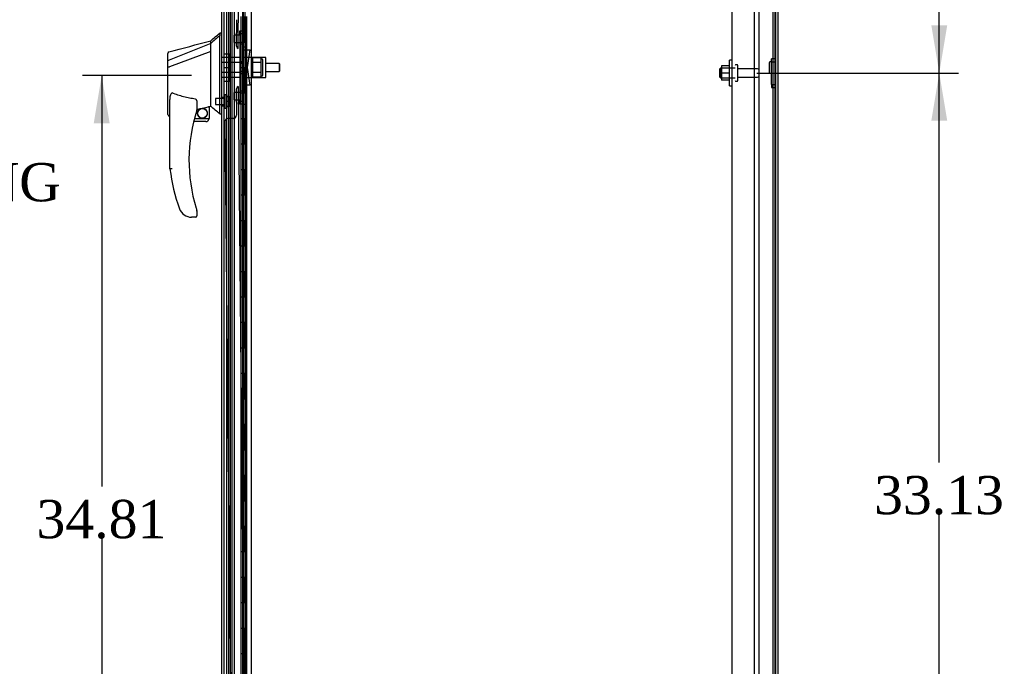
# Model space of a CAD drawing. Header units: inches. Extents: x 1 to 359, y -2 to 239.
# Tile 11 of 22: x 155 to 194, y 91 to 116. Entities that reach past the tile are written whole.
import ezdxf
from ezdxf.enums import TextEntityAlignment as Align
from ezdxf.lldxf.tags import DXFTag

# ---------------------------------------------------------------- set-up
doc = ezdxf.new("R2010")
doc.units = ezdxf.units.IN
doc.header["$MEASUREMENT"] = 0
for name, color, linetype in [('COM43134', 7, 'Continuous'), ('COM50799-4', 7, 'Continuous'), ('COM50800-1', 7, 'Continuous'), ('COM52265-4', 7, 'Continuous'), ('COM54578-68', 7, 'Continuous'), ('COM55702-64', 7, 'Continuous'), ('COM56694-4', 7, 'Continuous'), ('COM70838', 7, 'Continuous'), ('COM70839-4', 7, 'Continuous'), ('Default', 7, 'Continuous'), ('GSK11033', 7, 'Continuous'), ('HAN13066', 7, 'Continuous'), ('HAN13066_NUT', 7, 'Continuous'), ('HAN13066_SCREW', 7, 'Continuous'), ('HAN_NUT', 7, 'Continuous'), ('NTS166105', 7, 'Continuous'), ('NTS16640', 7, 'Continuous'), ('RVT19000', 7, 'Continuous'), ('SPC87323', 7, 'Continuous'), ('STD26094', 7, 'Continuous'), ('WAF25059', 7, 'Continuous')]:
    doc.layers.add(name, color=color, linetype=linetype)
doc.styles.add('SEACAD_Times_New_Roman', font='times.ttf')
tags = doc.linetypes.add('HIDDEN2', pattern=[0.1875, 0.125, -0.0625]).pattern_tags.tags
tags[6:7] = [DXFTag(74, 4), DXFTag(75, 0), DXFTag(340, '0'), DXFTag(46, 0.0), DXFTag(50, 0.0), DXFTag(44, 0.0), DXFTag(45, 0.0)]
tags[4:5] = [DXFTag(74, 4), DXFTag(75, 0), DXFTag(340, '0'), DXFTag(46, 0.0), DXFTag(50, 0.0), DXFTag(44, 0.0), DXFTag(45, 0.0)]
doc.dimstyles.new('HAMMOND_(STH_-_300x200)', dxfattribs={"dimtxt": 1.5, "dimasz": 1.875, "dimexe": 0.75, "dimexo": 0.75, "dimgap": 0.375, "dimtad": 0, "dimtih": 1, "dimtoh": 1, "dimzin": 0, "dimdsep": 46, "dimtxsty": 'SEACAD_Times_New_Roman', "dimblk1": '_SE_FILLED', "dimblk2": '_SE_FILLED', "dimsah": 1, "dimcen": 0.75, "dimadec": 0, "dimazin": 0, "dimtfac": 0.8, "dimtofl": 0, "dimtmove": 0, "dimatfit": 3, "dimfxl": 1, "dimtolj": 1, "dimtzin": 0, "dimarcsym": 0})

# ---------------------------------------------------------------- blocks, each defined once
blk = doc.blocks.new('SE2')
at = {"layer": 'COM43134', "color": 7, "linetype": 'HIDDEN2'}
for p, q in [((183.415, 80.174), (183.415, 147.804)), ((184.29, 80.114), (184.29, 147.864))]:
    blk.add_line(p, q, dxfattribs=at)
at = {"layer": 'COM50799-4', "color": 7, "linetype": 'HIDDEN2'}
for p, q in [((164.224, 148.083), (164.224, 81.301)), ((163.784, 80.477), (163.784, 147.936))]:
    blk.add_line(p, q, dxfattribs=at)
at = {"layer": 'COM50800-1', "color": 7, "linetype": 'HIDDEN2'}
blk.add_line((185.102, 78.239), (185.102, 150.174), dxfattribs=at)
at = {"layer": 'COM50800-1', "color": 7, "linetype": 'Continuous'}
blk.add_line((185.227, 78.239), (185.227, 150.174), dxfattribs=at)
at = {"layer": 'COM52265-4', "color": 7, "linetype": 'Continuous'}
for p, q in [((185.132, 78.239), (185.132, 150.174)), ((164.539, 79.519), (164.539, 148.894))]:
    blk.add_line(p, q, dxfattribs=at)
at = {"layer": 'COM52265-4', "color": 7, "linetype": 'HIDDEN2'}
blk.add_line((163.572, 79.519), (163.572, 148.894), dxfattribs=at)
at = {"layer": 'COM54578-68', "color": 7, "linetype": 'HIDDEN2'}
for p, q in [((163.637, 148.206), (163.637, 80.206)), ((164.191, 148.206), (164.191, 80.206)), ((164.291, 80.206), (164.291, 148.206)), ((164.241, 115.206), (164.241, 116.206)), ((164.283, 115.206), (164.283, 116.206)), ((164.358, 115.206), (164.358, 116.206)), ((164.231, 114.206), (164.231, 115.206)), ((164.328, 115.206), (164.358, 115.206)), ((164.353, 115.206), (164.353, 114.206)), ((164.358, 114.206), (164.358, 115.206)), ((164.241, 113.206), (164.241, 114.206)), ((164.283, 113.206), (164.283, 114.206)), ((164.328, 114.206), (164.358, 114.206)), ((164.358, 113.206), (164.358, 114.206)), ((164.231, 112.206), (164.231, 113.206)), ((164.328, 113.206), (164.358, 113.206)), ((164.353, 113.206), (164.353, 112.206)), ((164.358, 112.206), (164.358, 113.206)), ((164.241, 111.206), (164.241, 112.206)), ((164.283, 111.206), (164.283, 112.206)), ((164.328, 112.206), (164.358, 112.206)), ((164.358, 111.206), (164.358, 112.206)), ((164.231, 110.206), (164.231, 111.206)), ((164.328, 111.206), (164.358, 111.206)), ((164.353, 111.206), (164.353, 110.206)), ((164.358, 110.206), (164.358, 111.206)), ((164.241, 109.206), (164.241, 110.206)), ((164.283, 109.206), (164.283, 110.206)), ((164.328, 110.206), (164.358, 110.206)), ((164.358, 109.206), (164.358, 110.206)), ((164.231, 108.206), (164.231, 109.206)), ((164.328, 109.206), (164.358, 109.206)), ((164.353, 109.206), (164.353, 108.206)), ((164.358, 108.206), (164.358, 109.206)), ((164.241, 107.206), (164.241, 108.206)), ((164.283, 107.206), (164.283, 108.206)), ((164.328, 108.206), (164.358, 108.206)), ((164.358, 107.206), (164.358, 108.206)), ((164.231, 106.206), (164.231, 107.206)), ((164.328, 107.206), (164.358, 107.206)), ((164.353, 107.206), (164.353, 106.206)), ((164.358, 106.206), (164.358, 107.206)), ((164.241, 105.206), (164.241, 106.206)), ((164.283, 105.206), (164.283, 106.206)), ((164.328, 106.206), (164.358, 106.206)), ((164.358, 105.206), (164.358, 106.206)), ((164.231, 104.206), (164.231, 105.206)), ((164.328, 105.206), (164.358, 105.206)), ((164.353, 105.206), (164.353, 104.206)), ((164.358, 104.206), (164.358, 105.206)), ((164.241, 103.206), (164.241, 104.206)), ((164.283, 103.206), (164.283, 104.206)), ((164.328, 104.206), (164.358, 104.206)), ((164.358, 103.206), (164.358, 104.206)), ((164.231, 102.206), (164.231, 103.206)), ((164.328, 103.206), (164.358, 103.206)), ((164.353, 103.206), (164.353, 102.206)), ((164.358, 102.206), (164.358, 103.206)), ((164.241, 101.206), (164.241, 102.206)), ((164.283, 101.206), (164.283, 102.206)), ((164.328, 102.206), (164.358, 102.206)), ((164.358, 101.206), (164.358, 102.206)), ((164.231, 100.206), (164.231, 101.206)), ((164.328, 101.206), (164.358, 101.206)), ((164.353, 101.206), (164.353, 100.206)), ((164.358, 100.206), (164.358, 101.206)), ((164.241, 99.206), (164.241, 100.206)), ((164.283, 99.206), (164.283, 100.206)), ((164.328, 100.206), (164.358, 100.206)), ((164.358, 99.206), (164.358, 100.206)), ((164.231, 98.206), (164.231, 99.206)), ((164.328, 99.206), (164.358, 99.206)), ((164.353, 99.206), (164.353, 98.206)), ((164.358, 98.206), (164.358, 99.206)), ((164.241, 97.206), (164.241, 98.206)), ((164.283, 97.206), (164.283, 98.206)), ((164.328, 98.206), (164.358, 98.206)), ((164.358, 97.206), (164.358, 98.206)), ((164.231, 96.206), (164.231, 97.206)), ((164.328, 97.206), (164.358, 97.206)), ((164.353, 97.206), (164.353, 96.206)), ((164.358, 96.206), (164.358, 97.206)), ((164.241, 95.206), (164.241, 96.206)), ((164.283, 95.206), (164.283, 96.206)), ((164.328, 96.206), (164.358, 96.206)), ((164.358, 95.206), (164.358, 96.206)), ((164.231, 94.206), (164.231, 95.206)), ((164.328, 95.206), (164.358, 95.206)), ((164.353, 95.206), (164.353, 94.206)), ((164.358, 94.206), (164.358, 95.206)), ((164.241, 93.206), (164.241, 94.206)), ((164.283, 93.206), (164.283, 94.206)), ((164.328, 94.206), (164.358, 94.206)), ((164.358, 93.206), (164.358, 94.206)), ((164.231, 92.206), (164.231, 93.206)), ((164.328, 93.206), (164.358, 93.206)), ((164.353, 93.206), (164.353, 92.206)), ((164.358, 92.206), (164.358, 93.206)), ((164.241, 91.206), (164.241, 92.206)), ((164.283, 91.206), (164.283, 92.206)), ((164.328, 92.206), (164.358, 92.206)), ((164.358, 91.206), (164.358, 92.206)), ((164.231, 90.206), (164.231, 91.206)), ((164.328, 91.206), (164.358, 91.206)), ((164.353, 91.206), (164.353, 90.206)), ((164.358, 90.206), (164.358, 91.206))]:
    blk.add_line(p, q, dxfattribs=at)
at = {"layer": 'COM54578-68', "color": 7, "linetype": 'Continuous'}
for p, q in [((164.124, 116.206), (164.124, 115.206)), ((164.328, 116.206), (164.328, 115.206)), ((164.124, 115.206), (164.328, 115.206)), ((164.124, 115.206), (164.328, 115.206)), ((164.124, 115.206), (164.124, 114.206)), ((164.328, 115.206), (164.328, 114.206)), ((164.124, 114.206), (164.124, 113.206)), ((164.124, 114.206), (164.328, 114.206)), ((164.124, 114.206), (164.328, 114.206)), ((164.328, 114.206), (164.328, 113.206)), ((164.124, 113.206), (164.328, 113.206)), ((164.124, 113.206), (164.328, 113.206)), ((164.124, 113.206), (164.124, 112.206)), ((164.328, 113.206), (164.328, 112.206)), ((164.124, 112.206), (164.124, 111.206)), ((164.124, 112.206), (164.328, 112.206)), ((164.124, 112.206), (164.328, 112.206)), ((164.328, 112.206), (164.328, 111.206)), ((164.124, 111.206), (164.328, 111.206)), ((164.124, 111.206), (164.328, 111.206)), ((164.124, 111.206), (164.124, 110.206)), ((164.328, 111.206), (164.328, 110.206)), ((164.124, 110.206), (164.124, 109.206)), ((164.124, 110.206), (164.328, 110.206)), ((164.124, 110.206), (164.328, 110.206)), ((164.328, 110.206), (164.328, 109.206)), ((164.124, 109.206), (164.328, 109.206)), ((164.124, 109.206), (164.328, 109.206)), ((164.124, 109.206), (164.124, 108.206)), ((164.328, 109.206), (164.328, 108.206)), ((164.124, 108.206), (164.124, 107.206)), ((164.124, 108.206), (164.328, 108.206)), ((164.124, 108.206), (164.328, 108.206)), ((164.328, 108.206), (164.328, 107.206)), ((164.124, 107.206), (164.328, 107.206)), ((164.124, 107.206), (164.328, 107.206)), ((164.124, 107.206), (164.124, 106.206)), ((164.328, 107.206), (164.328, 106.206)), ((164.124, 106.206), (164.124, 105.206)), ((164.124, 106.206), (164.328, 106.206)), ((164.124, 106.206), (164.328, 106.206)), ((164.328, 106.206), (164.328, 105.206)), ((164.124, 105.206), (164.328, 105.206)), ((164.124, 105.206), (164.328, 105.206)), ((164.124, 105.206), (164.124, 104.206)), ((164.328, 105.206), (164.328, 104.206)), ((164.124, 104.206), (164.124, 103.206)), ((164.124, 104.206), (164.328, 104.206)), ((164.124, 104.206), (164.328, 104.206)), ((164.328, 104.206), (164.328, 103.206)), ((164.124, 103.206), (164.328, 103.206)), ((164.124, 103.206), (164.328, 103.206)), ((164.124, 103.206), (164.124, 102.206)), ((164.328, 103.206), (164.328, 102.206)), ((164.124, 102.206), (164.124, 101.206)), ((164.124, 102.206), (164.328, 102.206)), ((164.124, 102.206), (164.328, 102.206)), ((164.328, 102.206), (164.328, 101.206)), ((164.124, 101.206), (164.328, 101.206)), ((164.124, 101.206), (164.328, 101.206)), ((164.124, 101.206), (164.124, 100.206)), ((164.328, 101.206), (164.328, 100.206)), ((164.124, 100.206), (164.124, 99.206)), ((164.124, 100.206), (164.328, 100.206)), ((164.124, 100.206), (164.328, 100.206)), ((164.328, 100.206), (164.328, 99.206)), ((164.124, 99.206), (164.328, 99.206)), ((164.124, 99.206), (164.328, 99.206)), ((164.124, 99.206), (164.124, 98.206)), ((164.328, 99.206), (164.328, 98.206)), ((164.124, 98.206), (164.124, 97.206)), ((164.124, 98.206), (164.328, 98.206)), ((164.124, 98.206), (164.328, 98.206)), ((164.328, 98.206), (164.328, 97.206)), ((164.124, 97.206), (164.328, 97.206)), ((164.124, 97.206), (164.328, 97.206)), ((164.124, 97.206), (164.124, 96.206)), ((164.328, 97.206), (164.328, 96.206)), ((164.124, 96.206), (164.124, 95.206)), ((164.124, 96.206), (164.328, 96.206)), ((164.124, 96.206), (164.328, 96.206)), ((164.328, 96.206), (164.328, 95.206)), ((164.124, 95.206), (164.328, 95.206)), ((164.124, 95.206), (164.328, 95.206)), ((164.124, 95.206), (164.124, 94.206)), ((164.328, 95.206), (164.328, 94.206)), ((164.124, 94.206), (164.124, 93.206)), ((164.124, 94.206), (164.328, 94.206)), ((164.124, 94.206), (164.328, 94.206)), ((164.328, 94.206), (164.328, 93.206)), ((164.124, 93.206), (164.328, 93.206)), ((164.124, 93.206), (164.328, 93.206)), ((164.124, 93.206), (164.124, 92.206)), ((164.328, 93.206), (164.328, 92.206)), ((164.124, 92.206), (164.124, 91.206)), ((164.124, 92.206), (164.328, 92.206)), ((164.124, 92.206), (164.328, 92.206)), ((164.328, 92.206), (164.328, 91.206)), ((164.124, 91.206), (164.328, 91.206)), ((164.124, 91.206), (164.328, 91.206)), ((164.124, 91.206), (164.124, 90.206)), ((164.328, 91.206), (164.328, 90.206))]:
    blk.add_line(p, q, dxfattribs=at)
at = {"layer": 'COM55702-64', "color": 7, "linetype": 'HIDDEN2'}
for p, q in [((184.477, 78.321), (184.477, 150.071)), ((185.03, 78.321), (185.03, 150.071))]:
    blk.add_line(p, q, dxfattribs=at)
at = {"layer": 'COM56694-4', "color": 7, "linetype": 'Continuous'}
blk.add_line((163.379, 79.224), (163.379, 149.188), dxfattribs=at)
at = {"layer": 'COM70838', "color": 7, "linetype": 'HIDDEN2'}
for p, q in [((164.081, 115.519), (164.081, 115.644)), ((164.081, 115.644), (164.206, 115.644)), ((164.206, 115.644), (164.206, 115.519)), ((164.081, 115.519), (164.081, 112.894)), ((164.206, 115.519), (164.206, 112.894)), ((164.21, 114.894), (164.323, 114.894)), ((164.323, 114.894), (164.323, 113.519)), ((164.323, 114.894), (164.493, 114.894)), ((164.393, 114.206), (164.493, 114.894)), ((164.493, 113.519), (164.393, 114.206)), ((164.323, 113.519), (164.22, 113.519)), ((164.493, 113.519), (164.323, 113.519)), ((164.081, 112.769), (164.081, 112.894)), ((164.206, 112.894), (164.206, 112.769)), ((164.206, 112.769), (164.081, 112.769))]:
    blk.add_line(p, q, dxfattribs=at)
for centre, start, end in [((164.323, 114.921), 180, 193.5446), ((164.323, 113.464), 151.9602, 180)]:
    blk.add_arc(centre, 0.117, start, end, dxfattribs=at)
at = {"layer": 'COM70839-4', "color": 7, "linetype": 'HIDDEN2'}
for p, q in [((164.016, 114.956), (164.327, 146.8)), ((163.957, 116.082), (163.947, 115.069)), ((163.947, 113.343), (163.957, 112.33)), ((164.016, 113.456), (164.327, 81.612)), ((163.833, 112.204), (163.622, 112.202)), ((163.498, 112.076), (163.797, 81.526))]:
    blk.add_line(p, q, dxfattribs=at)
for centre, start, end in [((164.072, 115.068), 179.4393, 243.3354), ((164.072, 113.344), 116.6646, 180.5607), ((163.623, 112.077), 90.5607, 180.5607), ((163.832, 112.329), 270.5607, 0.5607)]:
    blk.add_arc(centre, 0.125, start, end, dxfattribs=at)
at = {"layer": 'GSK11033', "color": 7, "linetype": 'HIDDEN2'}
for p, q in [((163.474, 79.926), (163.474, 148.486)), ((163.724, 79.926), (163.724, 148.486)), ((163.879, 81.04), (163.879, 147.382))]:
    blk.add_line(p, q, dxfattribs=at)
at = {"layer": 'HAN13066', "color": 7, "linetype": 'Continuous'}
for p, q in [((162.944, 115.144), (162.944, 115.256)), ((163.379, 115.556), (163.296, 115.556)), ((163.299, 115.556), (163.299, 115.455)), ((163.299, 115.395), (163.299, 115.455)), ((163.299, 115.309), (163.299, 115.395)), ((163.299, 112.818), (163.299, 115.309)), ((162.944, 115.144), (161.309, 114.489)), ((162.944, 114.831), (161.32, 114.227)), ((162.944, 114.998), (162.944, 115.144)), ((162.944, 114.904), (162.944, 114.998)), ((162.944, 114.831), (162.944, 114.904)), ((162.944, 112.946), (162.944, 114.831)), ((161.264, 114.463), (161.264, 114.76)), ((161.264, 114.229), (161.264, 114.463)), ((161.264, 112.357), (161.264, 114.229)), ((161.318, 114.227), (161.32, 114.227)), ((161.344, 110.224), (161.344, 112.894)), ((162.944, 112.799), (162.944, 112.946)), ((162.404, 112.814), (162.404, 112.55)), ((162.404, 112.564), (162.532, 112.593)), ((162.615, 112.613), (162.849, 112.668)), ((162.879, 112.671), (162.944, 112.686)), ((162.879, 112.671), (162.879, 112.672)), ((162.879, 112.672), (162.879, 112.206)), ((162.944, 112.686), (162.944, 112.799)), ((163.299, 112.413), (163.299, 112.818)), ((161.338, 112.298), (161.344, 112.3)), ((162.306, 112.206), (162.879, 112.206)), ((163.299, 112.388), (163.299, 112.413)), ((163.299, 112.386), (163.379, 112.386)), ((162.754, 112.081), (162.274, 112.081)), ((161.907, 108.421), (161.906, 108.42)), ((162.344, 108.331), (162.189, 108.331)), ((162.404, 108.57), (162.404, 108.391))]:
    blk.add_line(p, q, dxfattribs=at)
at = {"layer": 'HAN13066', "color": 7, "linetype": 'HIDDEN2'}
for p, q in [((164.081, 114.602), (163.379, 114.602)), ((164.081, 114.406), (163.379, 114.406)), ((164.206, 114.366), (164.081, 114.366)), ((164.206, 114.046), (164.081, 114.046)), ((165.632, 114.366), (165.111, 114.366)), ((165.111, 114.046), (165.632, 114.046)), ((165.632, 114.366), (165.632, 114.046)), ((165.662, 114.336), (165.632, 114.366)), ((165.632, 114.046), (165.662, 114.076)), ((165.662, 114.076), (165.662, 114.336)), ((164.081, 114.007), (163.379, 114.007)), ((164.081, 113.811), (163.379, 113.811)), ((163.504, 113.031), (163.379, 113.031)), ((163.379, 112.706), (163.504, 112.706))]:
    blk.add_line(p, q, dxfattribs=at)
at = {"layer": 'HAN13066', "color": 7, "linetype": 'Continuous'}
blk.add_circle((162.618, 112.41), 0.188, dxfattribs=at)
for centre, radius, start, end in [((-142.976, 1253.94), 1179.062, 284.955175, 285.038073), ((146.915, 134.584), 25.11, 309.6694, 310.7299), ((161.324, 114.76), 0.06, 105.824, 180.0002), ((161.309, 114.587), 0.361, 262.9065, 271.5232), ((168.508, 110.56), 6.417, 162.105, 197.0102), ((162.344, 112.55), 0.06, 342.105, 0), ((162.618, 112.41), 0.202, 115.2676, 90.8956), ((162.356, 113.538), 0.961, 280.5316, 285.6316), ((126.533, 69.24), 56.686, 49.5649, 50.0347), ((162.754, 112.206), 0.125, 270, 310.5358), ((162.754, 112.206), 0.125, 310.5358, 346.1135), ((162.754, 112.206), 0.125, 346.1135, 360), ((168.685, 111.159), 7.4, 187.261, 199.7146), ((162.189, 108.831), 0.5, 199.7146, 235.4377), ((162.189, 108.831), 0.5, 235.4377, 270), ((162.344, 108.391), 0.06, 270, 0), ((162.344, 108.57), 0.06, 0, 17.895)]:
    blk.add_arc(centre, radius, start, end, dxfattribs=at)
blk.add_ellipse((161.324, 112.357), major_axis=(0.06, 0), ratio=0.999979, start_param=3.141468, end_param=4.950188, dxfattribs=at)
blk.add_open_spline([(163.299, 115.455), (163.181, 115.351), (163.063, 115.248), (162.944, 115.144)], degree=3, dxfattribs=at)
for points, knots in [([(161.309, 114.489), (161.296, 114.487), (161.285, 114.484), (161.269, 114.475), (161.264, 114.469), (161.264, 114.463)], [0, 0, 0, 0, 0.5, 0.5, 1, 1, 1, 1]), ([(161.344, 112.894), (161.344, 112.952), (161.348, 113.009), (161.363, 113.094), (161.369, 113.123), (161.384, 113.164), (161.39, 113.177), (161.402, 113.195), (161.407, 113.201), (161.419, 113.208), (161.427, 113.209), (161.434, 113.207)], [0, 0, 0, 0, 0.5, 0.5, 0.75, 0.75, 0.875, 0.875, 0.9375, 0.9375, 1, 1, 1, 1]), ([(162.344, 112.968), (162.266, 112.979), (162.189, 112.991), (162.034, 113.021), (161.957, 113.038), (161.805, 113.078), (161.73, 113.1), (161.581, 113.15), (161.507, 113.177), (161.434, 113.207)], [0, 0, 0, 0, 0.25, 0.25, 0.5, 0.5, 0.75, 0.75, 1, 1, 1, 1]), ([(162.344, 112.968), (162.348, 112.968), (162.352, 112.966), (162.358, 112.962), (162.361, 112.96), (162.369, 112.951), (162.373, 112.945), (162.381, 112.932), (162.384, 112.926), (162.389, 112.912), (162.391, 112.905), (162.397, 112.884), (162.4, 112.87), (162.402, 112.849), (162.403, 112.842), (162.404, 112.828), (162.404, 112.821), (162.404, 112.814)], [0, 0, 0, 0, 0.0625, 0.0625, 0.125, 0.125, 0.25, 0.25, 0.375, 0.375, 0.5, 0.5, 0.75, 0.75, 0.875, 0.875, 1, 1, 1, 1]), ([(162.849, 112.668), (162.853, 112.668), (162.857, 112.669), (162.864, 112.671), (162.868, 112.671), (162.876, 112.672), (162.879, 112.672), (162.879, 112.672)], [0, 0, 0, 0, 0.25, 0.25, 0.5, 0.5, 1, 1, 1, 1]), ([(161.434, 110.229), (161.428, 110.229), (161.423, 110.229), (161.411, 110.228), (161.405, 110.228), (161.389, 110.226), (161.379, 110.226), (161.367, 110.225), (161.363, 110.225), (161.356, 110.224), (161.353, 110.224), (161.349, 110.224), (161.347, 110.224), (161.345, 110.224), (161.344, 110.224), (161.344, 110.224)], [0, 0, 0, 0, 0.125, 0.125, 0.25, 0.25, 0.5, 0.5, 0.625, 0.625, 0.75, 0.75, 0.875, 0.875, 1, 1, 1, 1]), ([(162.372, 108.683), (162.377, 108.665), (162.382, 108.648), (162.39, 108.622), (162.393, 108.614), (162.397, 108.602), (162.398, 108.598), (162.4, 108.593), (162.4, 108.591), (162.401, 108.589), (162.401, 108.588), (162.401, 108.588)], [0, 0, 0, 0, 0.5, 0.5, 0.75, 0.75, 0.875, 0.875, 0.9375, 0.9375, 1, 1, 1, 1])]:
    blk.add_open_spline(points, degree=3, knots=knots, dxfattribs=at)
at = {"layer": 'HAN13066_NUT', "color": 7, "linetype": 'HIDDEN2'}
for p, q in [((164.581, 114.59), (164.581, 114.398)), ((164.906, 114.59), (164.581, 114.59)), ((164.906, 114.59), (164.906, 114.494)), ((164.956, 114.539), (164.906, 114.539)), ((164.906, 114.494), (164.906, 114.398)), ((164.986, 113.904), (164.986, 114.509)), ((164.581, 114.398), (164.581, 114.014)), ((164.906, 114.398), (164.581, 114.398)), ((164.906, 114.398), (164.906, 114.206)), ((164.906, 114.206), (164.906, 114.014)), ((164.581, 114.014), (164.581, 113.822)), ((164.906, 114.014), (164.581, 114.014)), ((164.906, 113.822), (164.581, 113.822)), ((164.906, 114.014), (164.906, 113.918)), ((164.906, 113.918), (164.906, 113.822)), ((164.906, 113.874), (164.956, 113.874))]:
    blk.add_line(p, q, dxfattribs=at)
for centre, start, end in [((164.956, 114.509), 0, 90), ((164.956, 113.904), 270, 0)]:
    blk.add_arc(centre, 0.03, start, end, dxfattribs=at)
at = {"layer": 'HAN13066_SCREW', "color": 7, "linetype": 'HIDDEN2'}
for p, q in [((163.129, 112.984), (163.129, 112.752)), ((163.504, 112.984), (163.129, 112.984)), ((163.504, 113.131), (163.504, 112.606)), ((163.574, 113.131), (163.504, 113.131)), ((163.574, 113.131), (163.574, 112.606)), ((163.711, 113.061), (163.574, 113.061)), ((163.711, 112.868), (163.711, 113.061)), ((163.129, 112.752), (163.504, 112.752)), ((163.504, 112.606), (163.574, 112.606)), ((163.711, 112.868), (163.574, 112.868)), ((163.711, 112.676), (163.574, 112.676)), ((163.711, 112.676), (163.711, 112.868))]:
    blk.add_line(p, q, dxfattribs=at)
at = {"layer": 'HAN_NUT', "color": 7, "linetype": 'HIDDEN2'}
for p, q in [((163.474, 114.736), (163.689, 114.736)), ((163.689, 114.206), (163.689, 114.736)), ((163.474, 114.206), (163.689, 114.206)), ((163.689, 113.676), (163.689, 114.206)), ((163.474, 113.676), (163.689, 113.676))]:
    blk.add_line(p, q, dxfattribs=at)
at = {"layer": 'NTS166105', "color": 7, "linetype": 'HIDDEN2'}
for p, q in [((182.999, 114.265), (182.999, 113.987)), ((183.319, 114.265), (182.999, 114.265)), ((182.999, 113.987), (182.999, 113.715)), ((183.319, 113.987), (182.999, 113.987)), ((183.319, 113.715), (182.999, 113.715))]:
    blk.add_line(p, q, dxfattribs=at)
at = {"layer": 'NTS16640', "color": 7, "linetype": 'HIDDEN2'}
for p, q in [((184.96, 114.435), (184.96, 114.55)), ((185.102, 114.55), (184.96, 114.55)), ((184.96, 113.54), (184.96, 114.435)), ((184.96, 114.435), (185.102, 114.435)), ((184.87, 114.395), (184.87, 114.017)), ((184.96, 114.425), (184.9, 114.425)), ((184.9, 113.987), (184.96, 113.987)), ((184.96, 113.54), (184.96, 113.425)), ((184.96, 113.54), (185.102, 113.54)), ((184.96, 113.425), (185.102, 113.425))]:
    blk.add_line(p, q, dxfattribs=at)
for centre, start, end in [((184.9, 114.395), 90, 180), ((184.9, 114.017), 180, 270)]:
    blk.add_arc(centre, 0.03, start, end, dxfattribs=at)
at = {"layer": 'RVT19000', "color": 7, "linetype": 'HIDDEN2'}
for p, q in [((164.206, 115.644), (164.206, 115.644)), ((164.319, 115.644), (164.206, 115.644)), ((164.319, 115.019), (164.319, 115.644)), ((163.869, 115.191), (163.869, 115.472)), ((164.081, 115.472), (163.869, 115.472)), ((164.206, 115.527), (164.081, 115.527)), ((163.869, 115.191), (164.081, 115.191)), ((164.081, 115.137), (164.206, 115.137)), ((164.206, 115.019), (164.319, 115.019)), ((164.206, 113.276), (164.081, 113.276)), ((164.319, 113.393), (164.206, 113.393)), ((164.319, 112.768), (164.319, 113.393)), ((163.869, 112.94), (163.869, 113.221)), ((164.081, 113.221), (163.869, 113.221)), ((163.869, 112.94), (164.081, 112.94)), ((164.081, 112.886), (164.206, 112.886)), ((164.206, 112.768), (164.206, 112.769)), ((164.206, 112.768), (164.319, 112.768))]:
    blk.add_line(p, q, dxfattribs=at)
at = {"layer": 'SPC87323', "color": 7, "linetype": 'HIDDEN2'}
for p, q in [((164.081, 114.444), (164.206, 114.444)), ((164.081, 114.434), (164.206, 114.434)), ((165.111, 114.599), (164.206, 114.599)), ((165.111, 113.814), (165.111, 114.599)), ((164.081, 113.979), (164.206, 113.979)), ((164.081, 113.969), (164.206, 113.969)), ((164.206, 113.814), (165.111, 113.814))]:
    blk.add_line(p, q, dxfattribs=at)
at = {"layer": 'STD26094', "color": 7, "linetype": 'HIDDEN2'}
for p, q in [((182.953, 114.176), (182.915, 114.139)), ((182.915, 114.139), (182.915, 113.839)), ((182.953, 113.801), (182.953, 114.176)), ((183.54, 114.176), (182.953, 114.176)), ((183.61, 114.314), (183.57, 114.314)), ((183.64, 113.694), (183.64, 114.284)), ((184.417, 114.154), (183.64, 114.154)), ((182.915, 113.839), (182.953, 113.801)), ((182.953, 113.801), (183.54, 113.801)), ((183.57, 113.664), (183.61, 113.664)), ((183.64, 113.824), (184.417, 113.824))]:
    blk.add_line(p, q, dxfattribs=at)
for centre, radius, start, end in [((183.57, 114.284), 0.03, 90, 180), ((183.61, 114.284), 0.03, 0, 90), ((184.417, 114.094), 0.06, 0, 90), ((183.57, 113.694), 0.03, 180, 270), ((183.61, 113.694), 0.03, 270, 0), ((184.417, 113.884), 0.06, 270, 0)]:
    blk.add_arc(centre, radius, start, end, dxfattribs=at)
at = {"layer": 'WAF25059', "color": 7, "linetype": 'HIDDEN2'}
for p, q in [((183.319, 113.489), (183.319, 114.489)), ((183.415, 114.489), (183.319, 114.489)), ((183.319, 113.489), (183.415, 113.489))]:
    blk.add_line(p, q, dxfattribs=at)
blk = doc.blocks.new('DMBLK3129')
at = {"layer": 'Default', "linetype": 'Continuous'}
for points in [[(191.862, 112.114), (191.55, 113.989), (191.237, 112.114)], [(191.862, 82.739), (191.237, 82.739), (191.55, 80.864)]]:
    blk.add_hatch(color=7, dxfattribs=at).paths.add_polyline_path(points)
at = {"layer": 'Default', "color": 7, "linetype": 'Continuous'}
for p, q in [((184.39, 113.989), (192.3, 113.989)), ((191.55, 98.701), (191.55, 113.989)), ((191.55, 80.864), (191.55, 96.676)), ((184.39, 80.864), (192.3, 80.864))]:
    blk.add_line(p, q, dxfattribs=at)
at = {"layer": 'Default', "color": 7, "linetype": 'Continuous', "style": 'SEACAD_Times_New_Roman'}
blk.add_text('33.13', height=1.5, dxfattribs=at).set_placement((188.99, 98.176), align=Align.TOP_LEFT)
blk = doc.blocks.new('_SE_FILLED')
at = {"color": 0}
blk.add_line((0, 0), (-1, 0), dxfattribs=at)
blk.add_solid([(0, 0), (-1, -0.1665), (-1, 0.1665), (0, 0)], dxfattribs=at)
blk = doc.blocks.new('DMBLK3130')
at = {"layer": 'Default', "linetype": 'Continuous'}
for points in [[(191.862, 145.239), (191.55, 147.114), (191.237, 145.239)], [(191.862, 115.864), (191.237, 115.864), (191.55, 113.989)]]:
    blk.add_hatch(color=7, dxfattribs=at).paths.add_polyline_path(points)
at = {"layer": 'Default', "color": 7, "linetype": 'Continuous'}
for p, q in [((184.39, 147.114), (192.3, 147.114)), ((191.55, 131.826), (191.55, 147.114)), ((191.55, 113.989), (191.55, 129.801)), ((184.39, 113.989), (192.3, 113.989))]:
    blk.add_line(p, q, dxfattribs=at)
at = {"layer": 'Default', "color": 7, "linetype": 'Continuous', "style": 'SEACAD_Times_New_Roman'}
blk.add_text('33.13', height=1.5, dxfattribs=at).set_placement((188.99, 131.301), align=Align.TOP_LEFT)
blk = doc.blocks.new('DMBLK3138')
at = {"layer": 'Default', "linetype": 'Continuous'}
for points in [[(158.351, 112.013), (158.976, 112.013), (158.663, 113.888)], [(158.351, 80.956), (158.663, 79.081), (158.976, 80.956)]]:
    blk.add_hatch(color=7, dxfattribs=at).paths.add_polyline_path(points)
at = {"layer": 'Default', "color": 7, "linetype": 'Continuous'}
for p, q in [((162.194, 113.888), (157.913, 113.888)), ((158.663, 113.888), (158.663, 97.76)), ((158.663, 95.735), (158.663, 79.081)), ((163.17, 79.081), (157.913, 79.081))]:
    blk.add_line(p, q, dxfattribs=at)
at = {"layer": 'Default', "color": 7, "linetype": 'Continuous', "style": 'SEACAD_Times_New_Roman'}
blk.add_text('34.81', height=1.5, dxfattribs=at).set_placement((156.104, 97.235), align=Align.TOP_LEFT)
blk = doc.blocks.new('DMBLK3139')
at = {"layer": 'Default', "linetype": 'Continuous'}
for points in [[(151.674, 147.019), (152.299, 147.019), (151.987, 148.894)], [(151.674, 81.394), (151.987, 79.519), (152.299, 81.394)]]:
    blk.add_hatch(color=7, dxfattribs=at).paths.add_polyline_path(points)
at = {"layer": 'Default', "color": 7, "linetype": 'Continuous'}
for p, q in [((162.822, 148.894), (151.237, 148.894)), ((151.987, 148.894), (151.987, 115.481)), ((151.987, 108.431), (151.987, 79.519)), ((162.822, 79.519), (151.237, 79.519))]:
    blk.add_line(p, q, dxfattribs=at)
at = {"layer": 'Default', "color": 7, "linetype": 'Continuous', "style": 'SEACAD_Times_New_Roman'}
for s, p in [('69.38', (149.428, 114.956)), ('DOOR ', (148.557, 112.706)), ('OPENING', (147.117, 110.456))]:
    blk.add_text(s, height=1.5, dxfattribs=at).set_placement(p, align=Align.TOP_LEFT)

msp = doc.modelspace()

# ---------------------------------------------------------------- block references
at = {"layer": 'Default'}
msp.add_blockref('SE2', (0, 0), dxfattribs=at)

# ---------------------------------------------------------------- dimensions: what is measured, and where the dimension line sits
at = {"layer": 'Default', "color": 7, "linetype": 'Continuous'}
for base, p1, p2, angle, text, picture, middle, dimtype in [((151.986772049, 148.893914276), (164.491351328, 148.893914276), (164.491351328, 79.518914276), 270, '\\A1;<>\\PDOOR \\XOPENING', 'DMBLK3139', (151.986772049, 114.206413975), 161), ((191.549729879, 113.988914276), (183.640351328, 113.988914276), (183.640351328, 147.113914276), 90, '\\A1;<>', 'DMBLK3130', (191.549729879, 130.551414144), 161), ((158.663, 79.081), (162.944, 113.888), (163.92, 79.081), 90, '\\A1;<>', 'DMBLK3138', (158.663, 96.485), 160), ((191.549729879, 80.863914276), (183.640351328, 80.863914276), (183.640351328, 113.988914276), 90, '\\A1;<>', 'DMBLK3129', (191.549729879, 97.426414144), 161)]:
    dim = msp.add_linear_dim(base=base, p1=p1, p2=p2, angle=angle, text=text, dimstyle='HAMMOND_(STH_-_300x200)', dxfattribs=at)
    dim.commit()
    dim.dimension.update_dxf_attribs({"geometry": picture, "text_midpoint": middle, "dimtype": dimtype})

doc.saveas('drawing.dxf')
